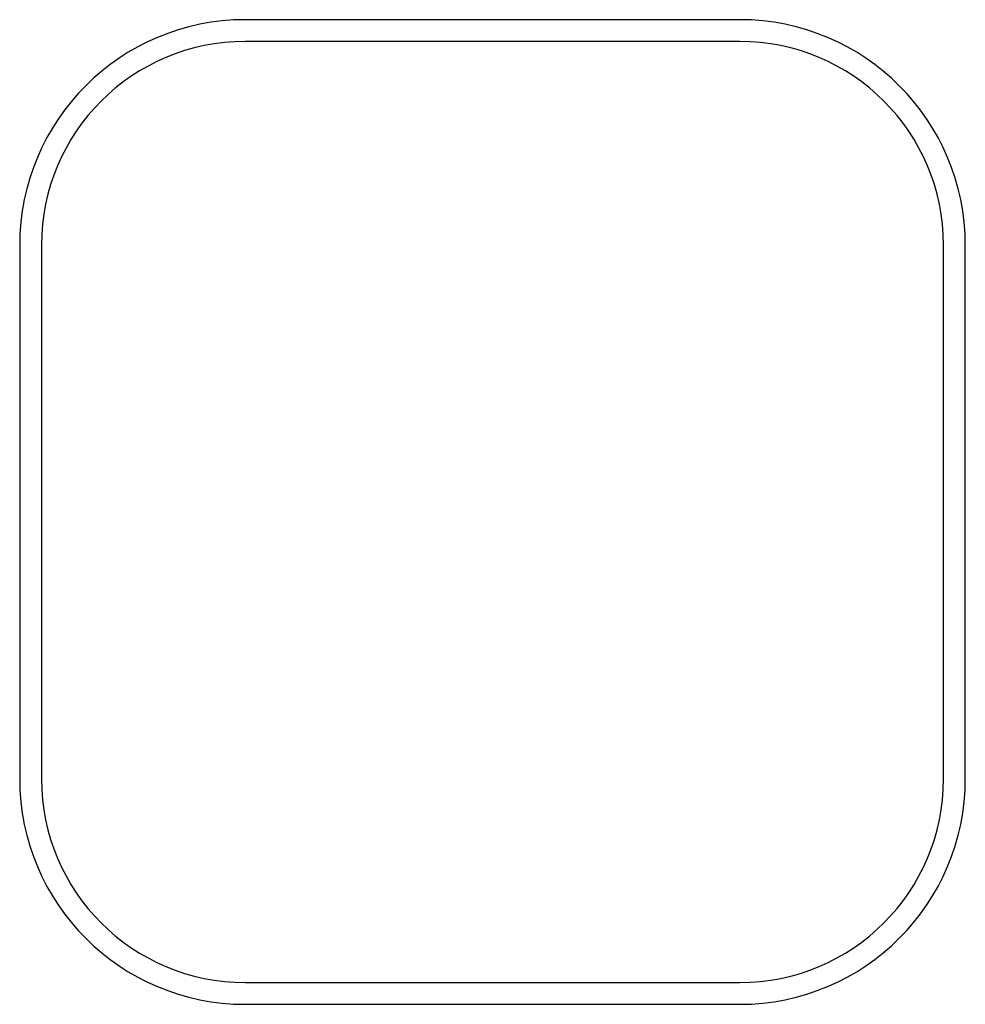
# Model space of a CAD drawing. Header units: millimetres. Extents: x -23.9 to 23.9, y -24.9 to 24.9.
import ezdxf

# ---------------------------------------------------------------- set-up
doc = ezdxf.new("R2010")
doc.units = ezdxf.units.MM
doc.layers.get('0').update_dxf_attribs({"linetype": 'CONTINUOUS'})

msp = doc.modelspace()

# ---------------------------------------------------------------- linework, layer by layer
for p, q in [((12.5, 24.9), (-12.5, 24.9)), ((12.5, 23.8), (-12.5, 23.8)), ((-23.9, 13.5), (-23.9, -13.5)), ((-22.8, 13.5), (-22.8, -13.5)), ((22.8, -13.5), (22.8, 13.5)), ((23.9, -13.5), (23.9, 13.5)), ((-12.5, -23.8), (12.5, -23.8)), ((-12.5, -24.9), (12.5, -24.9))]:
    msp.add_line(p, q)
for centre, radius, start, end in [((-12.5, 13.5), 11.4, 90, 180), ((12.5, 13.5), 11.4, 0, 90), ((-12.5, 13.5), 10.3, 90, 180), ((12.5, 13.5), 10.3, 0, 90), ((-12.5, -13.5), 11.4, 180, 270), ((-12.5, -13.5), 10.3, 180, 270), ((12.5, -13.5), 11.4, -90, 0), ((12.5, -13.5), 10.3, 270, 360)]:
    msp.add_arc(centre, radius, start, end)

doc.saveas('drawing.dxf')
